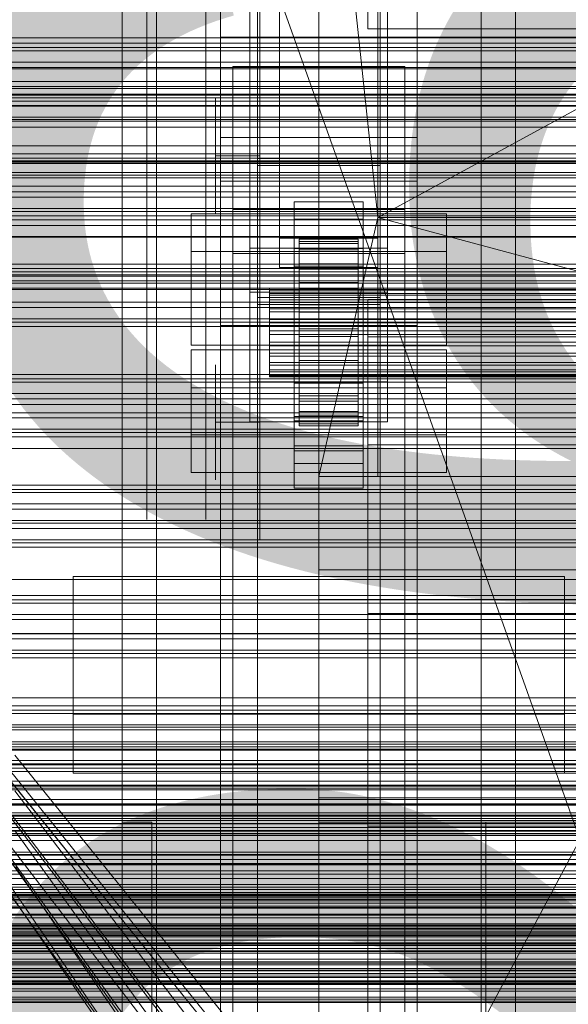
# Model space of a CAD drawing. Header units: millimetres. Extents: x -1970 to 61924, y -58230 to 6847.
# Tile 79 of 256: x -491 to -379, y -34578 to -34378. Entities that reach past the tile are written whole.
import ezdxf

# ---------------------------------------------------------------- set-up
doc = ezdxf.new("R2010")
doc.units = ezdxf.units.MM
for name, color, linetype, lineweight in [('COTAS_O', 1, 'Continuous', 0), ('COTAS_P', 1, 'Continuous', 0), ('frontal_briquetadora', 7, 'Continuous', 0), ('frontal_C01', 7, 'Continuous', 0), ('frontal_C02', 7, 'Continuous', 0), ('frontal_C03', 7, 'Continuous', 0), ('frontal_dosificador', 7, 'Continuous', 0), ('frontal_mezcladora', 7, 'Continuous', 0), ('frontal_secador', 7, 'Continuous', 0), ('frontal_tolva', 7, 'Continuous', 0), ('frontal_tolva-C01', 7, 'Continuous', 0)]:
    doc.layers.add(name, color=color, linetype=linetype, lineweight=lineweight)
doc.dimstyles.new('R19_100', dxfattribs={"dimtxt": 250, "dimasz": 150, "dimexe": 150, "dimexo": 80, "dimgap": 100, "dimtad": 1, "dimtih": 1, "dimtoh": 1, "dimdsep": 46, "dimcen": 0.09, "dimadec": 0, "dimazin": 0, "dimtfac": 1, "dimtdec": 4, "dimtofl": 0, "dimtmove": 0, "dimatfit": 3, "dimfxl": 1, "dimtolj": 1, "dimtzin": 0, "dimarcsym": 0})

# ---------------------------------------------------------------- blocks, each defined once
blk = doc.blocks.new('DIM_R26_43')
at = {"layer": 'COTAS_P'}
for p, q in [((-1750, -34600), (-1600, -34555)), ((2600, -34600), (2450, -34555)), ((-1750, -35500), (-1750, -34600)), ((-1750, -34600), (2600, -34600)), ((-1750, -34600), (-1600, -34645)), ((2600, -34600), (2450, -34645)), ((2600, -35500), (2600, -34600))]:
    blk.add_line(p, q, dxfattribs=at)
blk.add_text('4350 P', height=250, dxfattribs=at).set_placement((425, -34500))
blk = doc.blocks.new('DIM_R26_46')
at = {"layer": 'COTAS_O'}
for p, q in [((-1725, -33700), (-1575, -33655)), ((1725, -33700), (1575, -33655)), ((-1725, -34400), (-1725, -33700)), ((-1725, -33700), (1725, -33700)), ((-1725, -33700), (-1575, -33745)), ((1725, -33700), (1575, -33745)), ((1725, -34400), (1725, -33700))]:
    blk.add_line(p, q, dxfattribs=at)
blk.add_text('3450 O', height=250, dxfattribs=at).set_placement((0, -33600))
blk = doc.blocks.new('DIM_R26_47')
at = {"layer": 'COTAS_P'}
for p, q in [((-850, -33400), (-150, -33400)), ((-150, -33400), (-195, -33550)), ((-150, -36000), (-150, -33400)), ((-150, -33400), (-105, -33550)), ((-150, -36000), (-195, -35850)), ((-150, -36000), (-105, -35850)), ((-850, -36000), (-150, -36000))]:
    blk.add_line(p, q, dxfattribs=at)
blk.add_text('2600 P', height=250, rotation=90, dxfattribs=at).set_placement((-250, -34700))
blk = doc.blocks.new('DIM_R26_48')
at = {"layer": 'COTAS_O'}
for p, q in [((-650, -33700), (50, -33700)), ((50, -33700), (5, -33850)), ((50, -34900), (50, -33700)), ((50, -33700), (95, -33850)), ((50, -34900), (5, -34750)), ((50, -34900), (95, -34750)), ((-650, -34900), (50, -34900))]:
    blk.add_line(p, q, dxfattribs=at)
blk.add_text('1200 O', height=250, rotation=90, dxfattribs=at).set_placement((-50, -34300))
blk = doc.blocks.new('DIM_R26_49')
at = {"layer": 'COTAS_O'}
for p, q in [((-650, -34200), (-500, -34155)), ((650, -34200), (500, -34155)), ((-650, -34900), (-650, -34200)), ((-650, -34200), (650, -34200)), ((-650, -34200), (-500, -34245)), ((650, -34200), (500, -34245)), ((650, -34900), (650, -34200))]:
    blk.add_line(p, q, dxfattribs=at)
blk.add_text('1300 O', height=250, dxfattribs=at).set_placement((0, -34100))

msp = doc.modelspace()

# ---------------------------------------------------------------- linework, layer by layer
at = {"layer": 'frontal_briquetadora'}
for p, q in [((-430, -34680), (-430, -33820)), ((-430, -34060), (-430, -34490)), ((-430, -34496), (-430, -34060)), ((-430, -34680), (-430, -34260)), ((-430, -34496), (-430, -34260)), ((-430, -34305), (-430, -34471)), ((-418, -34418.333), (-430, -34305)), ((-430, -34680), (-430, -34305)), ((-430, -34305), (-430, -34496)), ((-210, -34305), (-418, -34418.333)), ((-465, -34366.107), (-465, -34381.105)), ((-442, -34366.174), (-442, -34381.431)), ((-430, -34366.174), (-430, -34381.431)), ((-465, -34368.936), (-465, -34385.831)), ((-453, -34368.458), (-453, -34383.843)), ((-453, -34368.936), (-453, -34385.831)), ((-442, -34368.458), (-442, -34383.843)), ((-442, -34370.769), (-442, -34387.994)), ((-430, -34370.769), (-430, -34387.994)), ((-465, -34381.105), (-465, -34394.43)), ((-442, -34381.431), (-442, -34395.136)), ((-430, -34381.431), (-430, -34395.136)), ((-453, -34383.843), (-453, -34397.512)), ((-442, -34383.843), (-442, -34397.512)), ((-465, -34385.831), (-465, -34401.723)), ((-453, -34385.831), (-453, -34401.723)), ((-442, -34387.994), (-442, -34404.195)), ((-430, -34387.994), (-430, -34404.195)), ((-451, -34396.433), (-451, -34394.116)), ((-442, -34396.433), (-442, -34394.116)), ((-465, -34394.43), (-465, -34405.871)), ((-442, -34395.136), (-442, -34407.089)), ((-430, -34395.136), (-430, -34407.089)), ((-453, -34397.512), (-453, -34409.248)), ((-451, -34400.608), (-451, -34396.433)), ((-442, -34400.608), (-442, -34396.433)), ((-442, -34397.512), (-442, -34409.248)), ((-430, -34399.964), (-430, -34398.226)), ((-430, -34403.095), (-430, -34399.964)), ((-465, -34401.723), (-465, -34416.466)), ((-453, -34401.723), (-453, -34416.466)), ((-451, -34405.815), (-451, -34400.608)), ((-442, -34405.815), (-442, -34400.608)), ((-442, -34404.195), (-442, -34419.227)), ((-430, -34407), (-430, -34403.095)), ((-430, -34404.195), (-430, -34419.227)), ((-465, -34405.871), (-465, -34415.248)), ((-442, -34405.815), (-451, -34405.815)), ((-451, -34405.815), (-451, -34411.021)), ((-442, -34405.815), (-442, -34411.021)), ((-442, -34407.089), (-442, -34417.116)), ((-430, -34407), (-188, -34407)), ((-430, -34407), (-430, -34410.905)), ((-430, -34407.089), (-430, -34417.116)), ((-453, -34409.248), (-453, -34418.868)), ((-442, -34409.248), (-442, -34418.868)), ((-451, -34411.021), (-451, -34415.197)), ((-442, -34411.021), (-442, -34415.197)), ((-430, -34410.905), (-430, -34414.036)), ((-430, -34414.036), (-430, -34415.774)), ((-465, -34415.248), (-465, -34422.414)), ((-451, -34415.197), (-451, -34417.514)), ((-442, -34415.197), (-442, -34417.514)), ((-465, -34416.466), (-465, -34429.929)), ((-453, -34416.466), (-453, -34429.929)), ((-442, -34417.116), (-442, -34425.07)), ((-430, -34417.116), (-430, -34425.07)), ((-418, -34418.333), (-430, -34471)), ((-418, -34471), (-418, -34418.333)), ((-418, -34418.333), (-222, -34418.333)), ((-222, -34471), (-418, -34418.333)), ((-453, -34418.868), (-453, -34426.218)), ((-442, -34418.868), (-442, -34426.218)), ((-442, -34419.227), (-442, -34432.952)), ((-430, -34419.227), (-430, -34432.952)), ((-465, -34422.414), (-465, -34427.255)), ((-453, -34426.218), (-453, -34431.184)), ((-442, -34425.07), (-442, -34430.836)), ((-442, -34426.218), (-442, -34431.184)), ((-430, -34425.07), (-430, -34430.836)), ((-465, -34427.255), (-465, -34429.694)), ((-465, -34429.929), (-465, -34441.988)), ((-453, -34429.929), (-453, -34441.988)), ((-453, -34431.184), (-453, -34433.686)), ((-442, -34430.836), (-442, -34434.33)), ((-442, -34431.184), (-442, -34433.686)), ((-430, -34430.836), (-430, -34434.33)), ((-442, -34432.952), (-442, -34445.246)), ((-442, -34434.33), (-442, -34435.5)), ((-430, -34432.952), (-430, -34445.246)), ((-430, -34434.33), (-430, -34435.5)), ((-465, -34441.988), (-465, -34452.535)), ((-453, -34441.988), (-453, -34452.535)), ((-442, -34445.246), (-442, -34455.999)), ((-430, -34445.246), (-430, -34455.999)), ((-451, -34450.618), (-451, -34448.301)), ((-442, -34450.618), (-442, -34448.301)), ((-451, -34454.793), (-451, -34450.618)), ((-442, -34454.793), (-442, -34450.618)), ((-465, -34452.535), (-465, -34461.475)), ((-453, -34452.535), (-453, -34461.475)), ((-451, -34460), (-451, -34454.793)), ((-442, -34460), (-442, -34454.793)), ((-442, -34455.999), (-442, -34465.113)), ((-430, -34455.999), (-430, -34465.113)), ((-442, -34460), (-451, -34460)), ((-451, -34460), (-451, -34465.207)), ((-442, -34460), (-442, -34465.207)), ((-465, -34461.475), (-465, -34468.725)), ((-453, -34461.475), (-453, -34468.725)), ((-451, -34465.207), (-451, -34469.382)), ((-442, -34465.113), (-442, -34472.505)), ((-442, -34465.207), (-442, -34469.382)), ((-430, -34465.113), (-430, -34472.505)), ((-465, -34468.725), (-465, -34474.221)), ((-453, -34468.725), (-453, -34474.221)), ((-451, -34469.382), (-451, -34471.699)), ((-442, -34469.382), (-442, -34471.699)), ((-430, -34471), (-418, -34471)), ((-430, -34471), (-210, -34471)), ((-430, -34471), (-430, -34680)), ((-430, -34471), (-430, -34496)), ((-210, -34471), (-418, -34471)), ((-222, -34471), (-418, -34471)), ((-465, -34474.221), (-465, -34477.913)), ((-453, -34474.221), (-453, -34477.913)), ((-442, -34472.505), (-442, -34478.109)), ((-430, -34472.505), (-430, -34478.109)), ((-465, -34477.913), (-465, -34479.768)), ((-453, -34477.913), (-453, -34479.768)), ((-442, -34478.109), (-442, -34481.873)), ((-430, -34478.109), (-430, -34481.873)), ((-442, -34481.873), (-442, -34483.763)), ((-430, -34481.873), (-430, -34483.763)), ((-210, -34490), (-430, -34490)), ((-430, -34496), (-210, -34496)), ((-430, -34496), (-430, -34680))]:
    msp.add_line(p, q, dxfattribs=at)
at = {"layer": 'frontal_C01'}
for p, q in [((-442.5, -34657.873), (-442.5, -34055.074)), ((-417.5, -34055.074), (-417.5, -34657.873)), ((-442.5, -34684.054), (-442.5, -34081.254)), ((-417.5, -34684.054), (-417.5, -34081.254)), ((-450, -34410.962), (-450, -34087.423)), ((-410, -34410.962), (-410, -34087.423)), ((-450, -34646.889), (-450, -34323.351)), ((-410, -34323.351), (-410, -34646.889)), ((-450, -34348.002), (-450, -34381.706)), ((-444, -34451.787), (-444, -34360.426)), ((-416, -34360.426), (-416, -34451.787)), ((-444, -34368.515), (-444, -34459.876)), ((-416, -34459.876), (-416, -34368.515)), ((-450, -34370.922), (-450, -34381.706)), ((-450, -34695.038), (-450, -34371.499)), ((-410, -34695.038), (-410, -34371.499)), ((-450, -34372.443), (-450, -34410.962)), ((-450, -34695.982), (-450, -34372.443)), ((-410, -34410.962), (-410, -34372.443)), ((-410, -34372.443), (-410, -34695.982)), ((-450, -34381.706), (450, -34381.706)), ((-447.5, -34395.747), (-447.5, -34387.659)), ((-447.5, -34387.659), (-412.5, -34387.659)), ((-447.5, -34666.919), (-447.5, -34387.659)), ((-412.5, -34387.659), (-412.5, -34395.747)), ((-412.5, -34387.659), (-412.5, -34666.919)), ((-412.5, -34395.747), (-447.5, -34395.747)), ((-447.5, -34675.008), (-447.5, -34395.747)), ((-412.5, -34675.008), (-412.5, -34395.747)), ((-450, -34410.962), (-410, -34410.962)), ((-450, -34734.501), (-450, -34410.962)), ((-410, -34734.501), (-410, -34410.962)), ((-456, -34462.533), (-456, -34445.278)), ((-456, -34445.278), (-404, -34445.278)), ((-456, -34452.982), (-456, -34445.278)), ((-404, -34445.278), (-404, -34462.533)), ((-404, -34445.278), (-404, -34452.982)), ((-416, -34451.787), (-444, -34451.787)), ((-444, -34451.787), (-444, -34459.876)), ((-416, -34459.876), (-416, -34451.787)), ((-404, -34452.982), (-456, -34452.982)), ((-456, -34452.982), (-456, -34470.237)), ((-404, -34470.237), (-404, -34452.982)), ((-444, -34459.876), (-416, -34459.876)), ((-404, -34462.533), (-456, -34462.533)), ((-456, -34462.533), (-456, -34470.237)), ((-404, -34470.237), (-404, -34462.533)), ((-456, -34470.237), (-404, -34470.237)), ((-480, -34519.343), (-480, -34491.345)), ((-480, -34491.345), (-380, -34491.345)), ((-480, -34531.343), (-480, -34491.345)), ((-380, -34491.345), (-380, -34519.343)), ((-380, -34491.345), (-380, -34531.343)), ((-380, -34519.343), (-480, -34519.343)), ((-480, -34519.343), (-480, -34531.343)), ((-380, -34531.343), (-380, -34519.343)), ((-480, -34531.343), (-380, -34531.343)), ((-430, -34531.343), (-430, -34536.343)), ((430, -34531.343), (-430, -34531.343)), ((430, -34536.343), (-430, -34536.343)), ((-430, -34536.343), (-430, -34586.343)), ((-470, -34644.343), (-470, -34541.343)), ((-470, -34541.343), (-464, -34541.343)), ((-464, -34644.343), (-464, -34541.343)), ((-430, -34644.343), (-375, -34541.343)), ((-375, -34541.343), (-430, -34541.343)), ((-430, -34541.343), (-430, -34644.343)), ((-396, -34644.343), (-396, -34541.343)), ((-396, -34541.343), (-390, -34541.343)), ((-390, -34644.343), (-390, -34541.343))]:
    msp.add_line(p, q, dxfattribs=at)
at = {"layer": 'frontal_C02'}
for p, q in [((-470, -35975), (-470, -33530.372)), ((-463, -35975), (-463, -33530.372)), ((-397, -35975), (-397, -33530.372)), ((-390, -35975), (-390, -33530.372)), ((-470, -35975), (-470, -34035.57)), ((-463, -35975), (-463, -34035.57)), ((-397, -35975), (-397, -34035.57)), ((-390, -35975), (-390, -34035.57)), ((-450, -34402.112), (-450, -34044.45)), ((-410, -34044.45), (-410, -34402.112)), ((-450, -34440.294), (-450, -34082.632)), ((-410, -34440.294), (-410, -34082.632)), ((-450, -34578.704), (-450, -34221.042)), ((-410, -34221.042), (-410, -34578.704)), ((-442.5, -34406.362), (-442.5, -34230.064)), ((-417.5, -34230.064), (-417.5, -34406.362)), ((-442.5, -34436.044), (-442.5, -34259.747)), ((-417.5, -34436.044), (-417.5, -34259.747)), ((-450, -34626.431), (-450, -34268.769)), ((-410, -34626.431), (-410, -34268.769)), ((-438, -34422.539), (-438, -34278.508)), ((-418, -34278.508), (-418, -34422.539)), ((-438, -34284.469), (-438, -34428.5)), ((-418, -34428.5), (-418, -34284.469)), ((-444, -34424.583), (-444, -34332.424)), ((-416, -34332.424), (-416, -34424.583)), ((-444, -34341.366), (-444, -34433.524)), ((-416, -34433.524), (-416, -34341.366)), ((-410, -34402.112), (-450, -34402.112)), ((-450, -34402.112), (-450, -34440.294)), ((-450, -34759.774), (-450, -34402.112)), ((-410, -34440.294), (-410, -34402.112)), ((-410, -34402.112), (-410, -34759.774)), ((-442.5, -34436.044), (-442.5, -34406.362)), ((-442.5, -34406.362), (-417.5, -34406.362)), ((-417.5, -34407.76), (-442.5, -34407.76)), ((-442.5, -34407.76), (-442.5, -34434.646)), ((-442.5, -34946.786), (-442.5, -34407.76)), ((-417.5, -34406.362), (-417.5, -34436.044)), ((-417.5, -34434.646), (-417.5, -34407.76)), ((-417.5, -34407.76), (-417.5, -34946.786)), ((-435, -34418.721), (-435, -34415.144)), ((-435, -34415.144), (-421, -34415.144)), ((-435, -34455.235), (-435, -34415.144)), ((-421, -34415.144), (-421, -34418.721)), ((-421, -34415.144), (-421, -34455.235)), ((-456, -34436.682), (-456, -34417.607)), ((-456, -34417.607), (-404, -34417.607)), ((-456, -34425.243), (-456, -34417.607)), ((-447.5, -34425.674), (-447.5, -34416.732)), ((-447.5, -34416.732), (-412.5, -34416.732)), ((-447.5, -34598.096), (-447.5, -34416.732)), ((-412.5, -34416.732), (-412.5, -34425.674)), ((-412.5, -34416.732), (-412.5, -34598.096)), ((-404, -34417.607), (-404, -34436.682)), ((-404, -34417.607), (-404, -34425.243)), ((-421, -34418.721), (-435, -34418.721)), ((-435, -34418.721), (-435, -34458.812)), ((-421, -34458.812), (-421, -34418.721)), ((-418, -34422.539), (-438, -34422.539)), ((-438, -34422.539), (-438, -34428.5)), ((-434, -34432.754), (-434, -34422.763)), ((-434, -34422.763), (-434, -34423.209)), ((-434, -34422.763), (-422, -34422.763)), ((-434, -34423.61), (-434, -34422.763)), ((-434, -34432.965), (-434, -34423.209)), ((-434, -34423.209), (-434, -34424.918)), ((-434, -34423.209), (-422, -34423.209)), ((-434, -34433.156), (-434, -34423.61)), ((-434, -34423.61), (-422, -34423.61)), ((-434, -34425.694), (-434, -34423.61)), ((-422, -34423.209), (-422, -34422.763)), ((-422, -34422.763), (-422, -34432.754)), ((-422, -34422.763), (-422, -34423.61)), ((-422, -34424.918), (-422, -34423.209)), ((-422, -34423.209), (-422, -34432.965)), ((-422, -34423.61), (-422, -34433.156)), ((-422, -34423.61), (-422, -34425.694)), ((-418, -34428.5), (-418, -34422.539)), ((-404, -34425.243), (-456, -34425.243)), ((-456, -34425.243), (-456, -34444.318)), ((-412.5, -34425.674), (-447.5, -34425.674)), ((-447.5, -34607.038), (-447.5, -34425.674)), ((-416, -34424.583), (-444, -34424.583)), ((-444, -34424.583), (-444, -34433.524)), ((-435, -34428.258), (-435, -34424.682)), ((-435, -34424.682), (-421, -34424.682)), ((-435, -34464.773), (-435, -34424.682)), ((-434, -34433.775), (-434, -34424.918)), ((-434, -34424.918), (-434, -34427.774)), ((-434, -34424.918), (-422, -34424.918)), ((-434, -34434.143), (-434, -34425.694)), ((-434, -34425.694), (-422, -34425.694)), ((-434, -34428.872), (-434, -34425.694)), ((-422, -34427.774), (-422, -34424.918)), ((-422, -34424.918), (-422, -34433.775)), ((-422, -34425.694), (-422, -34434.143)), ((-422, -34425.694), (-422, -34428.872)), ((-421, -34424.682), (-421, -34428.258)), ((-421, -34424.682), (-421, -34464.773)), ((-416, -34433.524), (-416, -34424.583)), ((-412.5, -34607.038), (-412.5, -34425.674)), ((-404, -34444.318), (-404, -34425.243)), ((-421, -34428.258), (-435, -34428.258)), ((-435, -34428.258), (-435, -34468.349)), ((-434, -34435.128), (-434, -34427.774)), ((-434, -34427.774), (-434, -34431.583)), ((-434, -34427.774), (-422, -34427.774)), ((-422, -34431.583), (-422, -34427.774)), ((-422, -34427.774), (-422, -34435.128)), ((-421, -34468.349), (-421, -34428.258)), ((-438, -34428.5), (-418, -34428.5)), ((-434, -34435.648), (-434, -34428.872)), ((-434, -34428.872), (-422, -34428.872)), ((-434, -34432.927), (-434, -34428.872)), ((-422, -34428.872), (-422, -34435.648)), ((-422, -34428.872), (-422, -34432.927)), ((-434, -34436.932), (-434, -34431.583)), ((-434, -34431.583), (-434, -34436.084)), ((-434, -34431.583), (-422, -34431.583)), ((-422, -34436.084), (-422, -34431.583)), ((-422, -34431.583), (-422, -34436.932)), ((-444, -34433.524), (-416, -34433.524)), ((-440, -34433.156), (-440, -34432.754)), ((-440, -34432.754), (-440, -34432.965)), ((-440, -34432.754), (440, -34432.754)), ((-440, -34432.965), (-440, -34433.775)), ((-440, -34432.965), (440, -34432.965)), ((-440, -34434.143), (-440, -34433.156)), ((-440, -34433.156), (440, -34433.156)), ((-440, -34433.775), (-440, -34435.128)), ((-440, -34433.775), (440, -34433.775)), ((-440, -34435.648), (-440, -34434.143)), ((-440, -34434.143), (440, -34434.143)), ((-434, -34432.965), (-434, -34432.754)), ((-422, -34432.754), (-434, -34432.754)), ((-434, -34432.754), (-434, -34433.156)), ((-434, -34437.569), (-434, -34432.927)), ((-434, -34432.927), (-422, -34432.927)), ((-434, -34437.583), (-434, -34432.927)), ((-434, -34433.775), (-434, -34432.965)), ((-422, -34432.965), (-434, -34432.965)), ((-422, -34433.156), (-434, -34433.156)), ((-434, -34433.156), (-434, -34434.143)), ((-434, -34435.128), (-434, -34433.775)), ((-422, -34433.775), (-434, -34433.775)), ((-422, -34434.143), (-434, -34434.143)), ((-434, -34434.143), (-434, -34435.648)), ((-422, -34432.754), (-422, -34432.965)), ((-422, -34433.156), (-422, -34432.754)), ((-422, -34432.927), (-422, -34437.569)), ((-422, -34432.927), (-422, -34437.583)), ((-422, -34432.965), (-422, -34433.775)), ((-422, -34434.143), (-422, -34433.156)), ((-422, -34433.775), (-422, -34435.128)), ((-422, -34435.648), (-422, -34434.143)), ((-442.5, -34434.646), (-417.5, -34434.646)), ((-442.5, -34973.672), (-442.5, -34434.646)), ((-417.5, -34436.044), (-442.5, -34436.044)), ((-440, -34435.128), (-440, -34436.932)), ((-440, -34435.128), (440, -34435.128)), ((-440, -34437.569), (-440, -34435.648)), ((-440, -34435.648), (440, -34435.648)), ((-434, -34436.932), (-434, -34435.128)), ((-422, -34435.128), (-434, -34435.128)), ((-422, -34435.648), (-434, -34435.648)), ((-434, -34435.648), (-434, -34437.569)), ((-434, -34436.084), (-434, -34439.064)), ((-422, -34436.084), (-434, -34436.084)), ((-434, -34436.084), (-434, -34440.971)), ((-422, -34435.128), (-422, -34436.932)), ((-422, -34437.569), (-422, -34435.648)), ((-422, -34439.064), (-422, -34436.084)), ((-422, -34440.971), (-422, -34436.084)), ((-417.5, -34973.672), (-417.5, -34434.646)), ((-404, -34436.682), (-456, -34436.682)), ((-456, -34436.682), (-456, -34444.318)), ((-440, -34436.932), (-440, -34439.064)), ((-440, -34436.932), (440, -34436.932)), ((-440, -34439.774), (-440, -34437.569)), ((-440, -34437.569), (440, -34437.569)), ((-434, -34439.064), (-434, -34436.932)), ((-422, -34436.932), (-434, -34436.932)), ((-422, -34437.569), (-434, -34437.569)), ((-434, -34437.569), (-434, -34439.774)), ((-434, -34439.774), (-434, -34437.583)), ((-434, -34437.583), (-422, -34437.583)), ((-434, -34442.523), (-434, -34437.583)), ((-422, -34436.932), (-422, -34439.064)), ((-422, -34439.774), (-422, -34437.569)), ((-422, -34437.583), (-422, -34439.774)), ((-422, -34437.583), (-422, -34442.523)), ((-404, -34444.318), (-404, -34436.682)), ((-450, -34440.294), (-410, -34440.294)), ((-450, -34797.956), (-450, -34440.294)), ((-440, -34439.064), (-440, -34441.379)), ((440, -34439.064), (-440, -34439.064)), ((-440, -34442.114), (-440, -34439.774)), ((-440, -34439.774), (440, -34439.774)), ((-434, -34439.064), (-422, -34439.064)), ((-434, -34441.379), (-434, -34439.064)), ((-422, -34439.774), (-434, -34439.774)), ((-434, -34439.774), (-434, -34442.114)), ((-422, -34439.064), (-422, -34441.379)), ((-422, -34442.114), (-422, -34439.774)), ((-410, -34797.956), (-410, -34440.294)), ((-440, -34441.379), (-440, -34443.719)), ((-440, -34441.379), (440, -34441.379)), ((-440, -34444.429), (-440, -34442.114)), ((-440, -34442.114), (440, -34442.114)), ((-434, -34441.379), (-434, -34440.971)), ((-434, -34440.971), (-434, -34445.911)), ((-434, -34440.971), (-422, -34440.971)), ((-434, -34443.719), (-434, -34441.379)), ((-422, -34441.379), (-434, -34441.379)), ((-434, -34442.114), (-434, -34442.523)), ((-422, -34442.114), (-434, -34442.114)), ((-434, -34442.114), (-434, -34444.429)), ((-422, -34445.911), (-422, -34440.971)), ((-422, -34440.971), (-422, -34441.379)), ((-422, -34441.379), (-422, -34443.719)), ((-422, -34442.523), (-422, -34442.114)), ((-422, -34444.429), (-422, -34442.114)), ((-456, -34444.318), (-404, -34444.318)), ((-440, -34443.719), (-440, -34445.925)), ((-440, -34443.719), (440, -34443.719)), ((-434, -34442.523), (-422, -34442.523)), ((-434, -34447.41), (-434, -34442.523)), ((-434, -34445.925), (-434, -34443.719)), ((-434, -34443.719), (-434, -34445.911)), ((-422, -34443.719), (-434, -34443.719)), ((-422, -34442.523), (-422, -34447.41)), ((-422, -34445.911), (-422, -34443.719)), ((-422, -34443.719), (-422, -34445.925)), ((-440, -34446.561), (-440, -34444.429)), ((-440, -34444.429), (440, -34444.429)), ((-440, -34445.925), (-440, -34447.845)), ((-440, -34445.925), (440, -34445.925)), ((-434, -34444.429), (-434, -34447.41)), ((-422, -34444.429), (-434, -34444.429)), ((-434, -34444.429), (-434, -34446.561)), ((-434, -34445.911), (-434, -34450.567)), ((-434, -34445.911), (-422, -34445.911)), ((-434, -34447.845), (-434, -34445.925)), ((-434, -34445.925), (-434, -34450.567)), ((-422, -34445.925), (-434, -34445.925)), ((-422, -34447.41), (-422, -34444.429)), ((-422, -34446.561), (-422, -34444.429)), ((-422, -34450.567), (-422, -34445.911)), ((-422, -34450.567), (-422, -34445.925)), ((-422, -34445.925), (-422, -34447.845)), ((-440, -34448.365), (-440, -34446.561)), ((-440, -34446.561), (440, -34446.561)), ((-440, -34447.845), (-440, -34449.351)), ((-440, -34447.845), (440, -34447.845)), ((-440, -34449.718), (-440, -34448.365)), ((-440, -34448.365), (440, -34448.365)), ((-434, -34446.561), (-434, -34451.911)), ((-422, -34446.561), (-434, -34446.561)), ((-434, -34446.561), (-434, -34448.365)), ((-434, -34447.41), (-422, -34447.41)), ((-434, -34451.911), (-434, -34447.41)), ((-434, -34449.351), (-434, -34447.845)), ((-434, -34447.845), (-434, -34454.622)), ((-422, -34447.845), (-434, -34447.845)), ((-434, -34448.365), (-434, -34455.719)), ((-422, -34448.365), (-434, -34448.365)), ((-434, -34448.365), (-434, -34449.718)), ((-422, -34451.911), (-422, -34446.561)), ((-422, -34448.365), (-422, -34446.561)), ((-422, -34447.41), (-422, -34451.911)), ((-422, -34454.622), (-422, -34447.845)), ((-422, -34447.845), (-422, -34449.351)), ((-422, -34455.719), (-422, -34448.365)), ((-422, -34449.718), (-422, -34448.365)), ((-440, -34449.351), (-440, -34450.338)), ((-440, -34449.351), (440, -34449.351)), ((-440, -34450.528), (-440, -34449.718)), ((-440, -34449.718), (440, -34449.718)), ((-440, -34450.338), (-440, -34450.739)), ((-440, -34450.338), (440, -34450.338)), ((-434, -34450.338), (-434, -34449.351)), ((-434, -34449.351), (-434, -34457.799)), ((-422, -34449.351), (-434, -34449.351)), ((-434, -34449.718), (-434, -34458.575)), ((-422, -34449.718), (-434, -34449.718)), ((-434, -34449.718), (-434, -34450.528)), ((-434, -34450.739), (-434, -34450.338)), ((-434, -34450.338), (-434, -34459.883)), ((-422, -34450.338), (-434, -34450.338)), ((-422, -34457.799), (-422, -34449.351)), ((-422, -34449.351), (-422, -34450.338)), ((-422, -34458.575), (-422, -34449.718)), ((-422, -34450.528), (-422, -34449.718)), ((-422, -34459.883), (-422, -34450.338)), ((-422, -34450.338), (-422, -34450.739)), ((-440, -34450.739), (-440, -34450.528)), ((-440, -34450.528), (440, -34450.528)), ((-440, -34450.739), (440, -34450.739)), ((-435, -34465.784), (-435, -34452.073)), ((-435, -34452.073), (-421, -34452.073)), ((-435, -34459.71), (-435, -34452.073)), ((-434, -34450.528), (-434, -34460.285)), ((-422, -34450.528), (-434, -34450.528)), ((-434, -34450.528), (-434, -34450.739)), ((-434, -34450.567), (-434, -34454.622)), ((-434, -34450.567), (-422, -34450.567)), ((-434, -34450.739), (-434, -34460.731)), ((-422, -34450.739), (-434, -34450.739)), ((-434, -34451.911), (-422, -34451.911)), ((-434, -34455.719), (-434, -34451.911)), ((-422, -34460.285), (-422, -34450.528)), ((-422, -34450.739), (-422, -34450.528)), ((-422, -34454.622), (-422, -34450.567)), ((-422, -34460.731), (-422, -34450.739)), ((-422, -34451.911), (-422, -34455.719)), ((-421, -34452.073), (-421, -34465.784)), ((-421, -34452.073), (-421, -34459.71)), ((-421, -34455.235), (-435, -34455.235)), ((-435, -34455.235), (-435, -34458.812)), ((-434, -34454.622), (-434, -34457.799)), ((-434, -34454.622), (-422, -34454.622)), ((-434, -34455.719), (-422, -34455.719)), ((-434, -34458.575), (-434, -34455.719)), ((-422, -34457.799), (-422, -34454.622)), ((-422, -34455.719), (-422, -34458.575)), ((-421, -34458.812), (-421, -34455.235)), ((-434, -34457.799), (-434, -34459.883)), ((-434, -34457.799), (-422, -34457.799)), ((-422, -34459.883), (-422, -34457.799)), ((-435, -34458.812), (-421, -34458.812)), ((-421, -34459.71), (-435, -34459.71)), ((-435, -34459.71), (-435, -34473.42)), ((-434, -34458.575), (-422, -34458.575)), ((-434, -34460.285), (-434, -34458.575)), ((-434, -34459.883), (-434, -34460.731)), ((-434, -34459.883), (-422, -34459.883)), ((-434, -34460.285), (-422, -34460.285)), ((-434, -34460.731), (-434, -34460.285)), ((-422, -34458.575), (-422, -34460.285)), ((-422, -34460.731), (-422, -34459.883)), ((-422, -34460.285), (-422, -34460.731)), ((-421, -34473.42), (-421, -34459.71)), ((-434, -34460.731), (-422, -34460.731)), ((-421, -34464.773), (-435, -34464.773)), ((-435, -34464.773), (-435, -34468.349)), ((-421, -34465.784), (-435, -34465.784)), ((-435, -34465.784), (-435, -34473.42)), ((-421, -34468.349), (-421, -34464.773)), ((-421, -34473.42), (-421, -34465.784)), ((-435, -34468.349), (-421, -34468.349)), ((-435, -34473.42), (-421, -34473.42))]:
    msp.add_line(p, q, dxfattribs=at)
at = {"layer": 'frontal_C03'}
for p, q in [((1250, -34382.923), (-1250, -34382.923)), ((1250, -34383.804), (-1250, -34383.804)), ((1250, -34384.458), (-1250, -34384.458)), ((1250, -34386.765), (-1250, -34386.765)), ((-1250, -34387.823), (1250, -34387.823)), ((1250, -34390.675), (-1250, -34390.675)), ((1250, -34391.732), (-1250, -34391.732)), ((1250, -34394.039), (-1250, -34394.039)), ((-1500, -34395.695), (1500, -34395.695)), ((1250, -34394.693), (-1250, -34394.693)), ((1250, -34395.574), (-1250, -34395.574)), ((1530, -34398.773), (-1530, -34398.773)), ((1530, -34403.773), (-1530, -34403.773)), ((1250, -34405.381), (-1250, -34405.381)), ((1250, -34406.262), (-1250, -34406.262)), ((1500, -34407.104), (-1500, -34407.104)), ((1500, -34407.389), (-1500, -34407.389)), ((1250, -34406.915), (-1250, -34406.915)), ((1250, -34409.223), (-1250, -34409.223)), ((-1250, -34410.28), (1250, -34410.28)), ((1250, -34413.132), (-1250, -34413.132)), ((1250, -34414.19), (-1250, -34414.19)), ((1250, -34416.497), (-1250, -34416.497)), ((1250, -34417.151), (-1250, -34417.151)), ((1250, -34418.032), (-1250, -34418.032)), ((-1500, -34418.797), (1500, -34418.797)), ((-1500, -34422.245), (1500, -34422.245)), ((1250, -34427.838), (-1250, -34427.838)), ((1250, -34428.72), (-1250, -34428.72)), ((1250, -34429.373), (-1250, -34429.373)), ((1500, -34431.228), (-1500, -34431.228)), ((1250, -34431.68), (-1250, -34431.68)), ((-1250, -34432.738), (1250, -34432.738)), ((1250, -34435.59), (-1250, -34435.59)), ((1250, -34436.647), (-1250, -34436.647)), ((1250, -34438.955), (-1250, -34438.955)), ((1250, -34439.608), (-1250, -34439.608)), ((1250, -34440.49), (-1250, -34440.49)), ((1250, -34450.296), (-1250, -34450.296)), ((1250, -34451.177), (-1250, -34451.177)), ((1250, -34451.831), (-1250, -34451.831)), ((1250, -34454.138), (-1250, -34454.138)), ((1500, -34456.351), (-1500, -34456.351)), ((-1250, -34455.195), (1250, -34455.195)), ((1250, -34458.048), (-1250, -34458.048)), ((1250, -34459.105), (-1250, -34459.105)), ((1250, -34461.412), (-1250, -34461.412)), ((1250, -34462.066), (-1250, -34462.066)), ((1250, -34462.947), (-1250, -34462.947)), ((-1500, -34465.334), (1500, -34465.334)), ((1250, -34472.754), (-1250, -34472.754)), ((1250, -34473.635), (-1250, -34473.635)), ((1250, -34474.288), (-1250, -34474.288)), ((1250, -34476.596), (-1250, -34476.596)), ((-1250, -34477.653), (1250, -34477.653)), ((1250, -34480.505), (-1250, -34480.505)), ((1250, -34481.563), (-1250, -34481.563)), ((1250, -34483.87), (-1250, -34483.87)), ((1250, -34484.523), (-1250, -34484.523)), ((1250, -34485.405), (-1250, -34485.405)), ((1250, -34495.211), (-1250, -34495.211)), ((1250, -34496.092), (-1250, -34496.092)), ((1250, -34496.746), (-1250, -34496.746)), ((1250, -34499.053), (-1250, -34499.053)), ((-1250, -34500.111), (1250, -34500.111)), ((1250, -34502.963), (-1250, -34502.963)), ((1250, -34504.02), (-1250, -34504.02)), ((1250, -34506.328), (-1250, -34506.328)), ((1250, -34506.981), (-1250, -34506.981)), ((1250, -34507.862), (-1250, -34507.862)), ((1250, -34517.669), (-1250, -34517.669)), ((1250, -34518.55), (-1250, -34518.55)), ((1250, -34519.204), (-1250, -34519.204)), ((1250, -34521.511), (-1250, -34521.511)), ((-1250, -34522.568), (1250, -34522.568)), ((1250, -34525.42), (-1250, -34525.42)), ((1250, -34526.478), (-1250, -34526.478)), ((1250, -34528.785), (-1250, -34528.785)), ((1250, -34529.439), (-1250, -34529.439)), ((1250, -34530.32), (-1250, -34530.32)), ((-1250, -34532.986), (1250, -34532.986)), ((-1250, -34533.783), (1250, -34533.783)), ((-1250, -34534.368), (1250, -34534.368)), ((-1250, -34536.706), (1250, -34536.706)), ((-1250, -34537.835), (1250, -34537.835)), ((1250, -34540.126), (-1250, -34540.126)), ((1250, -34541.008), (-1250, -34541.008)), ((-1250, -34541.554), (1250, -34541.554)), ((1250, -34541.661), (-1250, -34541.661)), ((-1250, -34543.151), (1250, -34543.151)), ((1250, -34543.969), (-1250, -34543.969)), ((-1250, -34545.026), (1250, -34545.026)), ((1250, -34547.878), (-1250, -34547.878)), ((-1250, -34547.998), (1250, -34547.998)), ((1250, -34548.935), (-1250, -34548.935)), ((-1250, -34549.954), (1250, -34549.954)), ((1250, -34551.243), (-1250, -34551.243)), ((1250, -34551.896), (-1250, -34551.896)), ((1250, -34552.778), (-1250, -34552.778)), ((-1268, -34555.971), (1268, -34555.971)), ((-1268, -34556.196), (1268, -34556.196)), ((-1268, -34556.36), (1268, -34556.36)), ((-1250, -34555.598), (1250, -34555.598)), ((-1268, -34557.018), (1268, -34557.018)), ((-1268, -34557.335), (1268, -34557.335)), ((-1268, -34558.381), (1268, -34558.381)), ((1250, -34557.779), (-1250, -34557.779)), ((-1268, -34558.83), (1268, -34558.83)), ((-1268, -34560.194), (1268, -34560.194)), ((-1268, -34560.744), (1268, -34560.744)), ((-1268, -34562.331), (1268, -34562.331)), ((1268, -34562.945), (-1268, -34562.945)), ((1250, -34562.584), (-1250, -34562.584)), ((1250, -34563.465), (-1250, -34563.465)), ((-1250, -34563.837), (1250, -34563.837)), ((1250, -34564.119), (-1250, -34564.119)), ((-1268, -34564.648), (1268, -34564.648)), ((-1268, -34565.283), (1268, -34565.283)), ((-1250, -34566.095), (1250, -34566.095)), ((1250, -34566.426), (-1250, -34566.426)), ((-1268, -34566.987), (1268, -34566.987)), ((-1268, -34567.6), (1268, -34567.6)), ((-1250, -34567.484), (1250, -34567.484)), ((-1268, -34569.188), (1268, -34569.188)), ((-1268, -34569.738), (1268, -34569.738)), ((1250, -34570.336), (-1250, -34570.336)), ((-1268, -34571.101), (1268, -34571.101)), ((-1268, -34571.55), (1268, -34571.55)), ((1250, -34571.393), (-1250, -34571.393)), ((-1250, -34572.152), (1250, -34572.152)), ((-1268, -34572.596), (1268, -34572.596)), ((-1268, -34572.914), (1268, -34572.914)), ((-1268, -34573.572), (1268, -34573.572)), ((-1268, -34573.736), (1268, -34573.736)), ((-1268, -34573.96), (1268, -34573.96)), ((1250, -34573.7), (-1250, -34573.7)), ((-1250, -34574.333), (1250, -34574.333)), ((1250, -34574.354), (-1250, -34574.354)), ((1250, -34575.235), (-1250, -34575.235))]:
    msp.add_line(p, q, dxfattribs=at)
at = {"layer": 'frontal_dosificador'}
for p, q in [((-750, -33500), (-250, -34900)), ((-770, -34480), (770, -34480)), ((-770, -34540), (770, -34540))]:
    msp.add_line(p, q, dxfattribs=at)
at = {"layer": 'frontal_mezcladora'}
for p, q in [((-420, -34380), (-420, -34335)), ((-420, -34380), (-150, -34380)), ((-420, -34442.586), (-420, -34435)), ((-420, -34435), (240, -34435)), ((-420, -34464.602), (-420, -34442.586)), ((-420, -34442.586), (240, -34442.586)), ((-420, -34498.893), (-420, -34464.602)), ((-420, -34464.602), (240, -34464.602)), ((-420, -34542.102), (-420, -34498.893)), ((-420, -34498.893), (240, -34498.893)), ((-420, -34590), (-420, -34542.102)), ((-420, -34542.102), (240, -34542.102))]:
    msp.add_line(p, q, dxfattribs=at)
at = {"layer": 'frontal_secador'}
for p, q in [((1360, -34381.784), (-1360, -34381.784)), ((1360, -34388.141), (-1360, -34388.141)), ((1360, -34392.137), (-1360, -34392.137)), ((1360, -34393.5), (-1360, -34393.5)), ((1250, -34393.25), (-1250, -34393.25)), ((1250, -34409.715), (-1250, -34409.715)), ((1250, -34422.349), (-1250, -34422.349)), ((1250, -34430.291), (-1250, -34430.291)), ((1250, -34433), (-1250, -34433)), ((-1250, -34516), (1250, -34516)), ((-1250, -34522), (1250, -34522)), ((-1250, -34525), (1250, -34525)), ((1250, -34526), (-1250, -34526)), ((-1250, -34526.659), (1250, -34526.659)), ((1250, -34529.659), (-1250, -34529.659)), ((-1250, -34531), (1250, -34531)), ((1250, -34534), (-1250, -34534)), ((-1250, -34534.728), (1250, -34534.728)), ((-1250, -34537.588), (1250, -34537.588)), ((1250, -34537.611), (-1250, -34537.611)), ((1250, -34537.728), (-1250, -34537.728)), ((-1250, -34539.387), (1250, -34539.387)), ((1250, -34539.918), (-1250, -34539.918)), ((-1250, -34540), (1250, -34540)), ((1250, -34540.588), (-1250, -34540.588)), ((1250, -34542.387), (-1250, -34542.387)), ((1250, -34543), (-1250, -34543)), ((-1250, -34543.65), (1250, -34543.65)), ((1250, -34544), (-1250, -34544)), ((1250, -34547.382), (-1250, -34547.382)), ((-1250, -34548), (1250, -34548)), ((1250, -34549.689), (-1250, -34549.689)), ((-1250, -34550), (1250, -34550)), ((1250, -34554), (-1250, -34554)), ((1250, -34554.545), (-1250, -34554.545)), ((-1250, -34555), (1250, -34555)), ((1250, -34556), (-1250, -34556)), ((1250, -34556.144), (-1250, -34556.144)), ((1250, -34556.709), (-1250, -34556.709)), ((1250, -34558.686), (-1250, -34558.686)), ((1250, -34560), (-1250, -34560)), ((1320, -34562), (-1320, -34562)), ((1320, -34562.273), (-1320, -34562.273)), ((1250, -34562), (-1250, -34562)), ((1320, -34563.072), (-1320, -34563.072)), ((1320, -34564.343), (-1320, -34564.343)), ((1320, -34566), (-1320, -34566)), ((1250, -34564.651), (-1250, -34564.651)), ((1250, -34565.859), (-1250, -34565.859)), ((-1250, -34566), (1250, -34566)), ((1320, -34567.929), (-1320, -34567.929)), ((-1320, -34570), (1320, -34570)), ((-1250, -34570), (1250, -34570)), ((1320, -34572.071), (-1320, -34572.071)), ((1320, -34574), (-1320, -34574)), ((1250, -34574.141), (-1250, -34574.141)), ((1320, -34575.657), (-1320, -34575.657)), ((1320, -34576.928), (-1320, -34576.928)), ((1320, -34577.727), (-1320, -34577.727)), ((1320, -34578), (-1320, -34578)), ((1250, -34577.285), (-1250, -34577.285)), ((1250, -34578), (-1250, -34578))]:
    msp.add_line(p, q, dxfattribs=at)
at = {"layer": 'frontal_tolva'}
for p, q in [((-670, -34400), (670, -34400)), ((600, -34400), (-600, -34400)), ((-600, -34406.849), (600, -34406.849)), ((-670, -34412), (670, -34412)), ((-660, -34420), (660, -34420)), ((-660, -34430), (660, -34430)), ((-1821.5, -34492), (1821.5, -34492)), ((-1821.5, -34503), (1821.5, -34503))]:
    msp.add_line(p, q, dxfattribs=at)
at = {"layer": 'frontal_tolva-C01'}
for p, q in [((-600, -34397.972), (600, -34397.972)), ((-225, -34862.823), (-600, -34397.972)), ((600, -34398.402), (-600, -34398.402)), ((-600, -34398.402), (-225, -34943.645)), ((-600, -34400), (-225, -34864.851)), ((600, -34400), (-600, -34400)), ((-225, -34945.243), (-600, -34400)), ((-356.25, -34717.307), (-506.25, -34522.041)), ((-509.546, -34524.308), (-359.546, -34719.574)), ((-491.832, -34527.718), (-364.332, -34685.767)), ((-367.5, -34688.208), (-495, -34530.158)), ((-506.25, -34530.482), (-356.25, -34739.254)), ((-359.546, -34741.521), (-509.546, -34532.749)), ((-364.332, -34701.717), (-491.832, -34534.921)), ((-495, -34537.361), (-367.5, -34704.157)), ((-491.689, -34543.221), (-364.189, -34719.857)), ((-367.5, -34722.101), (-495, -34545.465)), ((-364.189, -34735.807), (-491.689, -34550.424)), ((-495, -34552.668), (-367.5, -34738.05))]:
    msp.add_line(p, q, dxfattribs=at)

# ---------------------------------------------------------------- dimensions: what is measured, and where the dimension line sits
at = {"layer": 'COTAS_O'}
for p1, p2, distance, picture, middle in [((-650, -34900), (-650, -33700), -700, 'DIM_R26_48', (50, -34300)), ((-1725, -34400), (1725, -34400), 700, 'DIM_R26_46', (0, -33700)), ((-650, -34900), (650, -34900), 700, 'DIM_R26_49', (0, -34200))]:
    dim = msp.add_aligned_dim(p1=p1, p2=p2, distance=distance, text='<> O', dimstyle='R19_100', dxfattribs=at)
    dim.commit()
    dim.dimension.update_dxf_attribs({"geometry": picture, "text_midpoint": middle})
at = {"layer": 'COTAS_P'}
for p1, p2, distance, picture, middle in [((-850, -36000), (-850, -33400), -700, 'DIM_R26_47', (-150, -34700)), ((-1750, -35500), (2600, -35500), 900, 'DIM_R26_43', (425, -34600))]:
    dim = msp.add_aligned_dim(p1=p1, p2=p2, distance=distance, text='<> P', dimstyle='R19_100', dxfattribs=at)
    dim.commit()
    dim.dimension.update_dxf_attribs({"geometry": picture, "text_midpoint": middle})

doc.saveas('drawing.dxf')
